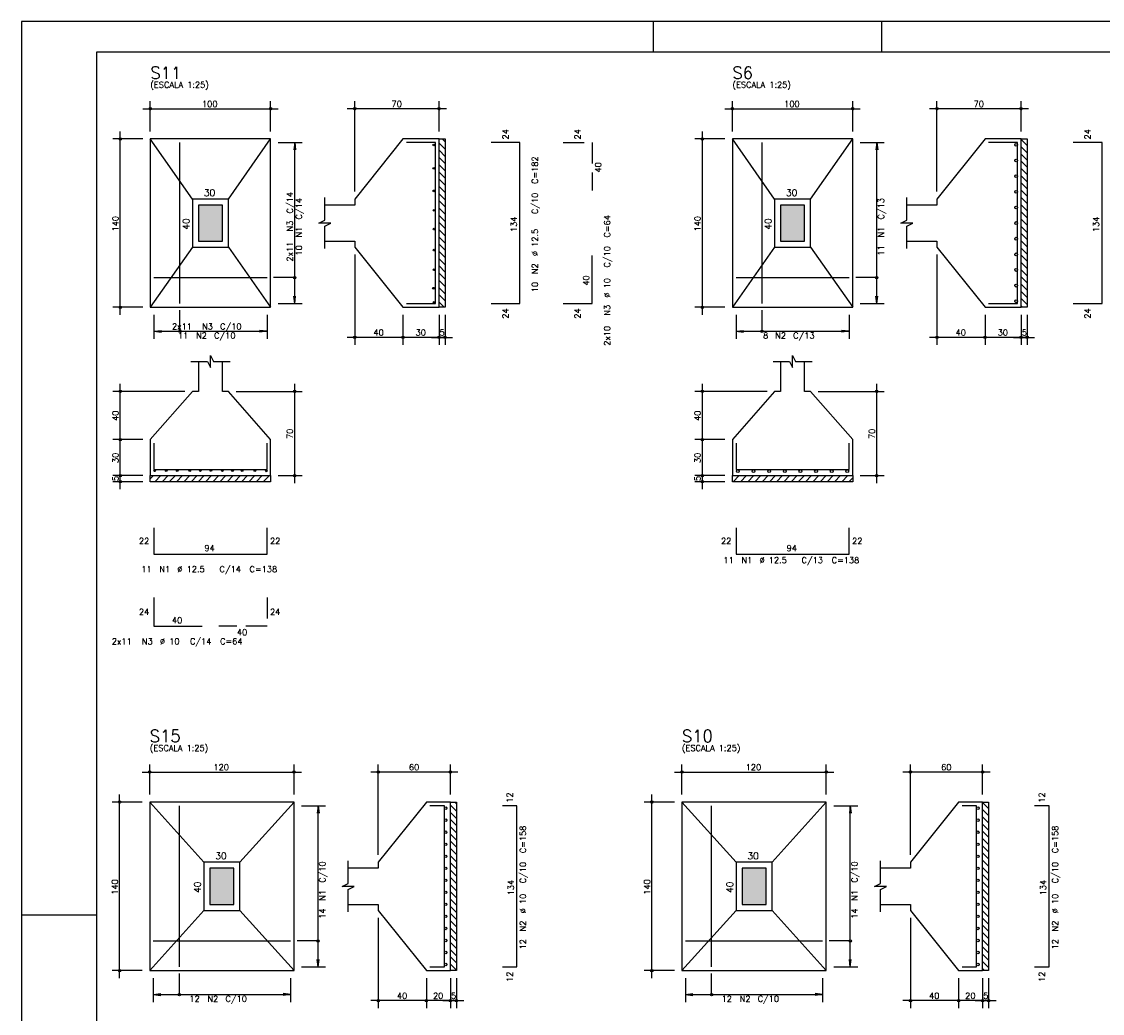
# Model space of a CAD drawing. Extents: x 0 to 84.1, y 0 to 59.4.
# Tile 2 of 6: x 0 to 35.9, y 26.4 to 59.4. Entities that reach past the tile are written whole.
import ezdxf

# ---------------------------------------------------------------- set-up
doc = ezdxf.new("R2010")
doc.units = 0
doc.linetypes.add('ESTILO_TQS_0001', pattern=[1, 0.7, -0.3])
for name, color, linetype in [('1', 1, 'CONTINUOUS'), ('2', 2, 'CONTINUOUS'), ('3', 3, 'CONTINUOUS'), ('6', 6, 'CONTINUOUS'), ('7', 7, 'CONTINUOUS')]:
    doc.layers.add(name, color=color, linetype=linetype)
doc.styles.get("Standard").update_dxf_attribs({"font": 'ROMANS.SHX'})

msp = doc.modelspace()

# ---------------------------------------------------------------- linework, layer by layer
at = {"layer": '1', "linetype": 'CONTINUOUS'}
for p, q in [((13.88, 55.359896), (14.08, 55.159896)), ((13.980312, 55.5), (14.08, 55.400312)), ((33.2376, 55.476017), (33.4376, 55.276017)), ((13.88, 55.11948), (14.08, 54.91948)), ((33.2376, 55.2356), (33.4376, 55.0356)), ((33.2376, 54.995184), (33.4376, 54.795184)), ((13.88, 54.879063), (14.08, 54.679063)), ((13.88, 54.638647), (14.08, 54.438647)), ((33.2376, 54.754768), (33.4376, 54.554768)), ((13.88, 54.398231), (14.08, 54.198231)), ((33.2376, 54.514352), (33.4376, 54.314352)), ((33.2376, 54.273935), (33.4376, 54.073935)), ((13.88, 54.157814), (14.08, 53.957814)), ((13.88, 53.917398), (14.08, 53.717398)), ((33.2376, 54.033519), (33.4376, 53.833519)), ((13.88, 53.676982), (14.08, 53.476982)), ((33.2376, 53.793103), (33.4376, 53.593103)), ((33.2376, 53.552686), (33.4376, 53.352686)), ((13.88, 53.436566), (14.08, 53.236566)), ((13.88, 53.196149), (14.08, 52.996149)), ((33.2376, 53.31227), (33.4376, 53.11227)), ((13.88, 52.955733), (14.08, 52.755733)), ((33.2376, 53.071854), (33.4376, 52.871854)), ((33.2376, 52.831437), (33.4376, 52.631437)), ((13.88, 52.715317), (14.08, 52.515317)), ((13.88, 52.4749), (14.08, 52.2749)), ((33.2376, 52.591021), (33.4376, 52.391021)), ((13.88, 52.234484), (14.08, 52.034484)), ((33.2376, 52.350605), (33.4376, 52.150605)), ((13.88, 51.994068), (14.08, 51.794068)), ((13.88, 51.753651), (14.08, 51.553651)), ((33.2376, 52.110188), (33.4376, 51.910188)), ((33.2376, 51.869772), (33.4376, 51.669772)), ((13.88, 51.513235), (14.08, 51.313235)), ((33.2376, 51.629356), (33.4376, 51.429356)), ((13.88, 51.272819), (14.08, 51.072819)), ((33.2376, 51.38894), (33.4376, 51.18894)), ((33.2376, 51.148523), (33.4376, 50.948523)), ((13.88, 51.032403), (14.08, 50.832403)), ((13.88, 50.791986), (14.08, 50.591986)), ((33.2376, 50.908107), (33.4376, 50.708107)), ((13.88, 50.55157), (14.08, 50.35157)), ((33.2376, 50.667691), (33.4376, 50.467691)), ((33.2376, 50.427274), (33.4376, 50.227274)), ((13.88, 50.311154), (14.08, 50.111154)), ((13.88, 50.070737), (14.050737, 49.9)), ((33.2376, 50.186858), (33.4376, 49.986858)), ((33.2376, 49.946442), (33.284042, 49.9)), ((4.28, 44.189107), (4.390893, 44.3)), ((4.43131, 44.1), (4.63131, 44.3)), ((4.671726, 44.1), (4.871726, 44.3)), ((4.912142, 44.1), (5.112142, 44.3)), ((5.152558, 44.1), (5.352558, 44.3)), ((5.392975, 44.1), (5.592975, 44.3)), ((5.633391, 44.1), (5.833391, 44.3)), ((5.873807, 44.1), (6.073807, 44.3)), ((6.114224, 44.1), (6.314224, 44.3)), ((6.35464, 44.1), (6.55464, 44.3)), ((6.595056, 44.1), (6.795056, 44.3)), ((6.835473, 44.1), (7.035473, 44.3)), ((7.075889, 44.1), (7.275889, 44.3)), ((7.316305, 44.1), (7.516305, 44.3)), ((7.556722, 44.1), (7.756722, 44.3)), ((7.797138, 44.1), (7.997138, 44.3)), ((8.037554, 44.1), (8.237554, 44.3)), ((23.664614, 44.1), (23.864614, 44.3)), ((23.90503, 44.1), (24.10503, 44.3)), ((24.145447, 44.1), (24.345447, 44.3)), ((24.385863, 44.1), (24.585863, 44.3)), ((24.626279, 44.1), (24.826279, 44.3)), ((24.866696, 44.1), (25.066696, 44.3)), ((25.107112, 44.1), (25.307112, 44.3)), ((25.347528, 44.1), (25.547528, 44.3)), ((25.587944, 44.1), (25.787944, 44.3)), ((25.828361, 44.1), (26.028361, 44.3)), ((26.068777, 44.1), (26.268777, 44.3)), ((26.309193, 44.1), (26.509193, 44.3)), ((26.54961, 44.1), (26.74961, 44.3)), ((26.790026, 44.1), (26.990026, 44.3)), ((27.030442, 44.1), (27.230442, 44.3)), ((27.270859, 44.1), (27.470859, 44.3)), ((27.511275, 44.1), (27.6376, 44.226325)), ((8.27797, 44.1), (8.28, 44.10203)), ((14.400645, 33.4422), (14.46, 33.382845)), ((31.9576, 33.435635), (32.1576, 33.235635)), ((14.26, 33.342429), (14.46, 33.142429)), ((14.26, 33.102012), (14.46, 32.902012)), ((31.9576, 33.195219), (32.1576, 32.995219)), ((14.26, 32.861596), (14.46, 32.661596)), ((31.9576, 32.954803), (32.1576, 32.754803)), ((31.9576, 32.714386), (32.1576, 32.514386)), ((14.26, 32.62118), (14.46, 32.42118)), ((14.26, 32.380763), (14.46, 32.180763)), ((31.9576, 32.47397), (32.1576, 32.27397)), ((14.26, 32.140347), (14.46, 31.940347)), ((31.9576, 32.233554), (32.1576, 32.033554)), ((31.9576, 31.993137), (32.1576, 31.793137)), ((14.26, 31.899931), (14.46, 31.699931)), ((14.26, 31.659514), (14.46, 31.459514)), ((31.9576, 31.752721), (32.1576, 31.552721)), ((14.26, 31.419098), (14.46, 31.219098)), ((31.9576, 31.512305), (32.1576, 31.312305)), ((31.9576, 31.271888), (32.1576, 31.071888)), ((14.26, 31.178682), (14.46, 30.978682)), ((14.26, 30.938265), (14.46, 30.738265)), ((31.9576, 31.031472), (32.1576, 30.831472)), ((14.26, 30.697849), (14.46, 30.497849)), ((31.9576, 30.791056), (32.1576, 30.591056)), ((31.9576, 30.550639), (32.1576, 30.350639)), ((14.26, 30.457433), (14.46, 30.257433)), ((14.26, 30.217017), (14.46, 30.017017)), ((31.9576, 30.310223), (32.1576, 30.110223)), ((14.26, 29.9766), (14.46, 29.7766)), ((31.9576, 30.069807), (32.1576, 29.869807)), ((14.26, 29.736184), (14.46, 29.536184)), ((14.26, 29.495768), (14.46, 29.295768)), ((31.9576, 29.829391), (32.1576, 29.629391)), ((31.9576, 29.588974), (32.1576, 29.388974)), ((14.26, 29.255351), (14.46, 29.055351)), ((31.9576, 29.348558), (32.1576, 29.148558)), ((14.26, 29.014935), (14.46, 28.814935)), ((14.26, 28.774519), (14.46, 28.574519)), ((31.9576, 29.108142), (32.1576, 28.908142)), ((31.9576, 28.867725), (32.1576, 28.667725)), ((14.26, 28.534102), (14.46, 28.334102)), ((31.9576, 28.627309), (32.1576, 28.427309)), ((14.26, 28.293686), (14.46, 28.093686)), ((14.26, 28.05327), (14.46, 27.85327)), ((31.9576, 28.386893), (32.1576, 28.186893)), ((31.9576, 28.146476), (32.1576, 27.946476)), ((31.9576, 27.90606), (32.02146, 27.8422))]:
    msp.add_line(p, q, dxfattribs=at)
for points in [[(13.88, 49.9), (13.88, 55.5), (14.08, 55.5), (14.08, 49.9), (13.88, 49.9)], [(33.2376, 49.9), (33.2376, 55.5), (33.4376, 55.5), (33.4376, 49.9), (33.2376, 49.9)], [(4.28, 44.3), (8.28, 44.3), (8.28, 44.1), (4.28, 44.1), (4.28, 44.3)], [(23.6376, 44.3), (27.6376, 44.3), (27.6376, 44.1), (23.6376, 44.1), (23.6376, 44.3)], [(14.26, 27.8422), (14.26, 33.4422), (14.46, 33.4422), (14.46, 27.8422), (14.26, 27.8422)], [(31.9576, 27.8422), (31.9576, 33.4422), (32.1576, 33.4422), (32.1576, 27.8422), (31.9576, 27.8422)]]:
    msp.add_lwpolyline(points, dxfattribs=at)
at = {"layer": '2', "linetype": 'CONTINUOUS'}
for p, q in [((84.100006, 59.400002), (0, 59.400002)), ((0, 59.400002), (0, 0)), ((21, 59.400002), (21, 58.400002)), ((28.600006, 58.400002), (28.600006, 59.400002)), ((4.03, 56.5), (8.53, 56.5)), ((4.28, 55.75), (4.28, 56.75)), ((8.28, 55.75), (8.28, 56.75)), ((14.13, 56.5), (10.83, 56.5)), ((11.08, 53.75), (11.08, 56.75)), ((13.88, 55.75), (13.88, 56.75)), ((23.3876, 56.5), (27.8876, 56.5)), ((23.6376, 55.75), (23.6376, 56.75)), ((27.6376, 55.75), (27.6376, 56.75)), ((33.4876, 56.5), (30.1876, 56.5)), ((30.4376, 53.75), (30.4376, 56.75)), ((33.2376, 55.75), (33.2376, 56.75)), ((3.28, 49.65), (3.28, 55.75)), ((22.6376, 49.65), (22.6376, 55.75)), ((4.03, 55.5), (3.03, 55.5)), ((4.28, 55.5), (4.28, 55.5)), ((4.28, 55.5), (4.28, 55.5)), ((8.28, 55.5), (8.28, 55.5)), ((8.28, 55.38), (8.28, 55.38)), ((8.28, 55.38), (8.28, 55.38)), ((8.53, 55.38), (9.33, 55.38)), ((8.53, 55.38), (9.33, 55.38)), ((9.08, 55.38), (9.047368, 55.132139)), ((9.08, 55.38), (9.047368, 55.132139)), ((9.08, 50.02), (9.08, 55.38)), ((9.08, 55.38), (9.112632, 55.132139)), ((9.08, 50.02), (9.08, 55.38)), ((9.08, 55.38), (9.112632, 55.132139)), ((13.88, 55.5), (13.88, 55.5)), ((23.3876, 55.5), (22.3876, 55.5)), ((23.6376, 55.5), (23.6376, 55.5)), ((23.6376, 55.5), (23.6376, 55.5)), ((27.6376, 55.5), (27.6376, 55.5)), ((27.6376, 55.38), (27.6376, 55.38)), ((27.8876, 55.38), (28.6876, 55.38)), ((28.4376, 55.38), (28.404968, 55.132139)), ((28.4376, 50.02), (28.4376, 55.38)), ((28.4376, 55.38), (28.470232, 55.132139)), ((33.2376, 55.5), (33.2376, 55.5)), ((11.08, 53.5), (11.08, 53.5)), ((30.4376, 53.5), (30.4376, 53.5)), ((11.08, 51.9), (11.08, 51.9)), ((30.4376, 51.9), (30.4376, 51.9)), ((11.08, 51.65), (11.08, 48.65)), ((30.4376, 51.65), (30.4376, 48.65)), ((8.28, 50.02), (8.28, 50.02)), ((8.28, 50.02), (8.28, 50.02)), ((8.53, 50.02), (9.33, 50.02)), ((8.53, 50.02), (9.33, 50.02)), ((9.08, 50.02), (9.047368, 50.267861)), ((9.08, 50.02), (9.047368, 50.267861)), ((9.08, 50.02), (9.112632, 50.267861)), ((9.08, 50.02), (9.112632, 50.267861)), ((27.6376, 50.02), (27.6376, 50.02)), ((27.8876, 50.02), (28.6876, 50.02)), ((28.4376, 50.02), (28.404968, 50.267861)), ((28.4376, 50.02), (28.470232, 50.267861)), ((4.03, 49.9), (3.03, 49.9)), ((4.28, 49.9), (4.28, 49.9)), ((4.4, 49.9), (4.4, 49.9)), ((4.4, 49.9), (4.4, 49.9)), ((4.4, 49.65), (4.4, 48.85)), ((4.4, 49.65), (4.4, 48.85)), ((8.16, 49.9), (8.16, 49.9)), ((8.16, 49.9), (8.16, 49.9)), ((8.16, 49.65), (8.16, 48.85)), ((8.16, 49.65), (8.16, 48.85)), ((12.68, 49.9), (12.68, 49.9)), ((12.68, 49.9), (12.68, 49.9)), ((12.68, 49.65), (12.68, 48.65)), ((12.68, 49.65), (12.68, 48.65)), ((13.88, 49.9), (13.88, 49.9)), ((13.88, 49.9), (13.88, 49.9)), ((13.88, 49.65), (13.88, 48.65)), ((13.88, 49.65), (13.88, 48.65)), ((14.08, 49.9), (14.08, 49.9)), ((14.08, 49.65), (14.08, 48.65)), ((23.3876, 49.9), (22.3876, 49.9)), ((23.6376, 49.9), (23.6376, 49.9)), ((23.7576, 49.9), (23.7576, 49.9)), ((23.7576, 49.65), (23.7576, 48.85)), ((27.5176, 49.9), (27.5176, 49.9)), ((27.5176, 49.65), (27.5176, 48.85)), ((32.0376, 49.9), (32.0376, 49.9)), ((32.0376, 49.9), (32.0376, 49.9)), ((32.0376, 49.65), (32.0376, 48.65)), ((32.0376, 49.65), (32.0376, 48.65)), ((33.2376, 49.9), (33.2376, 49.9)), ((33.2376, 49.9), (33.2376, 49.9)), ((33.2376, 49.65), (33.2376, 48.65)), ((33.2376, 49.65), (33.2376, 48.65)), ((33.4376, 49.9), (33.4376, 49.9)), ((33.4376, 49.65), (33.4376, 48.65)), ((4.4, 49.1), (4.647861, 49.132632)), ((4.4, 49.1), (4.647861, 49.132632)), ((4.4, 49.1), (8.16, 49.1)), ((4.4, 49.1), (4.647861, 49.067368)), ((4.4, 49.1), (8.16, 49.1)), ((4.4, 49.1), (4.647861, 49.067368)), ((8.16, 49.1), (7.912139, 49.132632)), ((8.16, 49.1), (7.912139, 49.132632)), ((8.16, 49.1), (7.912139, 49.067368)), ((8.16, 49.1), (7.912139, 49.067368)), ((12.93, 48.9), (10.83, 48.9)), ((14.13, 48.9), (12.43, 48.9)), ((13.63, 48.9), (14.33, 48.9)), ((23.7576, 49.1), (24.005461, 49.132632)), ((23.7576, 49.1), (27.5176, 49.1)), ((23.7576, 49.1), (24.005461, 49.067368)), ((27.5176, 49.1), (27.269739, 49.132632)), ((27.5176, 49.1), (27.269739, 49.067368)), ((32.2876, 48.9), (30.1876, 48.9)), ((33.4876, 48.9), (31.7876, 48.9)), ((32.9876, 48.9), (33.6876, 48.9)), ((5.43, 47.1), (3.03, 47.1)), ((3.28, 45.25), (3.28, 47.35)), ((5.68, 47.1), (5.68, 47.1)), ((6.88, 47.1), (6.88, 47.1)), ((7.13, 47.1), (9.33, 47.1)), ((9.08, 44.05), (9.08, 47.35)), ((24.7876, 47.1), (22.3876, 47.1)), ((22.6376, 45.25), (22.6376, 47.35)), ((25.0376, 47.1), (25.0376, 47.1)), ((26.2376, 47.1), (26.2376, 47.1)), ((26.4876, 47.1), (28.6876, 47.1)), ((28.4376, 44.05), (28.4376, 47.35)), ((3.28, 44.05), (3.28, 45.75)), ((22.6376, 44.05), (22.6376, 45.75)), ((4.03, 45.5), (3.03, 45.5)), ((4.03, 45.5), (3.03, 45.5)), ((4.28, 45.5), (4.28, 45.5)), ((4.28, 45.5), (4.28, 45.5)), ((23.3876, 45.5), (22.3876, 45.5)), ((23.3876, 45.5), (22.3876, 45.5)), ((23.6376, 45.5), (23.6376, 45.5)), ((23.6376, 45.5), (23.6376, 45.5)), ((4.03, 44.3), (3.03, 44.3)), ((4.03, 44.3), (3.03, 44.3)), ((3.28, 43.85), (3.28, 44.55)), ((4.28, 44.3), (4.28, 44.3)), ((4.28, 44.3), (4.28, 44.3)), ((8.28, 44.3), (8.28, 44.3)), ((8.53, 44.3), (9.33, 44.3)), ((23.3876, 44.3), (22.3876, 44.3)), ((23.3876, 44.3), (22.3876, 44.3)), ((22.6376, 43.85), (22.6376, 44.55)), ((23.6376, 44.3), (23.6376, 44.3)), ((23.6376, 44.3), (23.6376, 44.3)), ((27.6376, 44.3), (27.6376, 44.3)), ((27.8876, 44.3), (28.6876, 44.3)), ((4.03, 44.1), (3.03, 44.1)), ((4.28, 44.1), (4.28, 44.1)), ((23.3876, 44.1), (22.3876, 44.1)), ((23.6376, 44.1), (23.6376, 44.1)), ((4.26, 33.6922), (4.26, 34.6922)), ((9.06, 33.6922), (9.06, 34.6922)), ((11.86, 31.6922), (11.86, 34.6922)), ((14.26, 33.6922), (14.26, 34.6922)), ((21.9576, 33.6922), (21.9576, 34.6922)), ((26.7576, 33.6922), (26.7576, 34.6922)), ((29.5576, 31.6922), (29.5576, 34.6922)), ((31.9576, 33.6922), (31.9576, 34.6922)), ((4.01, 34.4422), (9.31, 34.4422)), ((14.51, 34.4422), (11.61, 34.4422)), ((21.7076, 34.4422), (27.0076, 34.4422)), ((32.2076, 34.4422), (29.3076, 34.4422)), ((4.01, 33.4422), (3.01, 33.4422)), ((3.26, 27.5922), (3.26, 33.6922)), ((4.26, 33.4422), (4.26, 33.4422)), ((4.26, 33.4422), (4.26, 33.4422)), ((9.06, 33.4422), (9.06, 33.4422)), ((14.26, 33.4422), (14.26, 33.4422)), ((21.7076, 33.4422), (20.7076, 33.4422)), ((20.9576, 27.5922), (20.9576, 33.6922)), ((21.9576, 33.4422), (21.9576, 33.4422)), ((21.9576, 33.4422), (21.9576, 33.4422)), ((26.7576, 33.4422), (26.7576, 33.4422)), ((31.9576, 33.4422), (31.9576, 33.4422)), ((9.06, 33.3222), (9.06, 33.3222)), ((9.31, 33.3222), (10.11, 33.3222)), ((9.86, 33.3222), (9.827368, 33.074339)), ((9.86, 27.9622), (9.86, 33.3222)), ((9.86, 33.3222), (9.892632, 33.074339)), ((26.7576, 33.3222), (26.7576, 33.3222)), ((27.0076, 33.3222), (27.8076, 33.3222)), ((27.5576, 33.3222), (27.524968, 33.074339)), ((27.5576, 27.9622), (27.5576, 33.3222)), ((27.5576, 33.3222), (27.590232, 33.074339)), ((11.86, 31.4422), (11.86, 31.4422)), ((29.5576, 31.4422), (29.5576, 31.4422)), ((11.86, 29.8422), (11.86, 29.8422)), ((29.5576, 29.8422), (29.5576, 29.8422)), ((0, 29.700001), (0.5, 29.700001)), ((0.5, 29.700001), (1.5, 29.700001)), ((1.5, 29.700001), (2.5, 29.700001)), ((11.86, 29.5922), (11.86, 26.5922)), ((29.5576, 29.5922), (29.5576, 26.5922)), ((9.86, 27.9622), (9.827368, 28.210061)), ((9.86, 27.9622), (9.892632, 28.210061)), ((27.5576, 27.9622), (27.524968, 28.210061)), ((27.5576, 27.9622), (27.590232, 28.210061)), ((4.01, 27.8422), (3.01, 27.8422)), ((4.26, 27.8422), (4.26, 27.8422)), ((4.38, 27.8422), (4.38, 27.8422)), ((8.94, 27.8422), (8.94, 27.8422)), ((9.06, 27.9622), (9.06, 27.9622)), ((9.31, 27.9622), (10.11, 27.9622)), ((13.46, 27.8422), (13.46, 27.8422)), ((13.46, 27.8422), (13.46, 27.8422)), ((14.26, 27.8422), (14.26, 27.8422)), ((14.26, 27.8422), (14.26, 27.8422)), ((14.46, 27.8422), (14.46, 27.8422)), ((21.7076, 27.8422), (20.7076, 27.8422)), ((21.9576, 27.8422), (21.9576, 27.8422)), ((22.0776, 27.8422), (22.0776, 27.8422)), ((26.6376, 27.8422), (26.6376, 27.8422)), ((26.7576, 27.9622), (26.7576, 27.9622)), ((27.0076, 27.9622), (27.8076, 27.9622)), ((31.1576, 27.8422), (31.1576, 27.8422)), ((31.1576, 27.8422), (31.1576, 27.8422)), ((31.9576, 27.8422), (31.9576, 27.8422)), ((31.9576, 27.8422), (31.9576, 27.8422)), ((32.1576, 27.8422), (32.1576, 27.8422)), ((4.38, 27.5922), (4.38, 26.7922)), ((8.94, 27.5922), (8.94, 26.7922)), ((13.46, 27.5922), (13.46, 26.5922)), ((13.46, 27.5922), (13.46, 26.5922)), ((14.26, 27.5922), (14.26, 26.5922)), ((14.26, 27.5922), (14.26, 26.5922)), ((14.46, 27.5922), (14.46, 26.5922)), ((22.0776, 27.5922), (22.0776, 26.7922)), ((26.6376, 27.5922), (26.6376, 26.7922)), ((31.1576, 27.5922), (31.1576, 26.5922)), ((31.1576, 27.5922), (31.1576, 26.5922)), ((31.9576, 27.5922), (31.9576, 26.5922)), ((31.9576, 27.5922), (31.9576, 26.5922)), ((32.1576, 27.5922), (32.1576, 26.5922)), ((4.38, 27.0422), (4.627861, 27.074832)), ((4.38, 27.0422), (8.94, 27.0422)), ((4.38, 27.0422), (4.627861, 27.009568)), ((8.94, 27.0422), (8.692139, 27.074832)), ((8.94, 27.0422), (8.692139, 27.009568)), ((22.0776, 27.0422), (22.325461, 27.074832)), ((22.0776, 27.0422), (26.6376, 27.0422)), ((22.0776, 27.0422), (22.325461, 27.009568)), ((26.6376, 27.0422), (26.389739, 27.074832)), ((26.6376, 27.0422), (26.389739, 27.009568)), ((13.71, 26.8422), (11.61, 26.8422)), ((14.51, 26.8422), (13.21, 26.8422)), ((14.01, 26.8422), (14.71, 26.8422)), ((31.4076, 26.8422), (29.3076, 26.8422)), ((32.2076, 26.8422), (30.9076, 26.8422)), ((31.7076, 26.8422), (32.4076, 26.8422))]:
    msp.add_line(p, q, dxfattribs=at)
for points in [[(83.100006, 1), (2.5, 1), (2.5, 58.400002), (83.100006, 58.400002), (83.100006, 1)], [(4.28, 49.9), (8.28, 49.9), (8.28, 55.5), (4.28, 55.5), (4.28, 49.9)], [(5.68, 53.5), (4.28, 55.5)], [(6.88, 53.5), (8.28, 55.5)], [(10.08, 52.1), (11.08, 52.1), (11.08, 51.9), (12.68, 49.9), (13.88, 49.9), (13.88, 55.5), (12.68, 55.5), (11.08, 53.5), (11.08, 53.3), (10.08, 53.3)], [(23.6376, 49.9), (27.6376, 49.9), (27.6376, 55.5), (23.6376, 55.5), (23.6376, 49.9)], [(25.0376, 53.5), (23.6376, 55.5)], [(26.2376, 53.5), (27.6376, 55.5)], [(29.4376, 52.1), (30.4376, 52.1), (30.4376, 51.9), (32.0376, 49.9), (33.2376, 49.9), (33.2376, 55.5), (32.0376, 55.5), (30.4376, 53.5), (30.4376, 53.3), (29.4376, 53.3)], [(5.68, 51.9), (6.88, 51.9), (6.88, 53.5), (5.68, 53.5), (5.68, 51.9)], [(5.88, 52.1), (6.68, 52.1), (6.68, 53.3), (5.88, 53.3), (5.88, 52.1)], [(10.08, 51.85), (10.08, 52.6), (10.28, 52.7), (9.88, 52.7), (10.08, 52.8), (10.08, 53.55)], [(25.0376, 51.9), (26.2376, 51.9), (26.2376, 53.5), (25.0376, 53.5), (25.0376, 51.9)], [(25.2376, 52.1), (26.0376, 52.1), (26.0376, 53.3), (25.2376, 53.3), (25.2376, 52.1)], [(29.4376, 51.85), (29.4376, 52.6), (29.6376, 52.7), (29.2376, 52.7), (29.4376, 52.8), (29.4376, 53.55)], [(5.68, 51.9), (4.28, 49.9)], [(6.88, 51.9), (8.28, 49.9)], [(25.0376, 51.9), (23.6376, 49.9)], [(26.2376, 51.9), (27.6376, 49.9)], [(9.08, 50.885), (8.38, 50.885)], [(28.4376, 50.885), (27.7376, 50.885)], [(5.265, 49.1), (5.265, 49.8)], [(24.6226, 49.1), (24.6226, 49.8)], [(5.63, 48.1), (6.18, 48.1), (6.28, 47.9), (6.28, 48.3), (6.38, 48.1), (6.93, 48.1)], [(24.9876, 48.1), (25.5376, 48.1), (25.6376, 47.9), (25.6376, 48.3), (25.7376, 48.1), (26.2876, 48.1)], [(5.88, 48.1), (5.88, 47.1), (5.68, 47.1), (4.28, 45.5), (4.28, 44.3), (8.28, 44.3), (8.28, 45.5), (6.88, 47.1), (6.68, 47.1), (6.68, 48.1)], [(25.2376, 48.1), (25.2376, 47.1), (25.0376, 47.1), (23.6376, 45.5), (23.6376, 44.3), (27.6376, 44.3), (27.6376, 45.5), (26.2376, 47.1), (26.0376, 47.1), (26.0376, 48.1)], [(4.26, 27.8422), (9.06, 27.8422), (9.06, 33.4422), (4.26, 33.4422), (4.26, 27.8422)], [(6.06, 31.4422), (4.26, 33.4422)], [(7.26, 31.4422), (9.06, 33.4422)], [(10.86, 30.0422), (11.86, 30.0422), (11.86, 29.8422), (13.46, 27.8422), (14.26, 27.8422), (14.26, 33.4422), (13.46, 33.4422), (11.86, 31.4422), (11.86, 31.2422), (10.86, 31.2422)], [(21.9576, 27.8422), (26.7576, 27.8422), (26.7576, 33.4422), (21.9576, 33.4422), (21.9576, 27.8422)], [(23.7576, 31.4422), (21.9576, 33.4422)], [(24.9576, 31.4422), (26.7576, 33.4422)], [(28.5576, 30.0422), (29.5576, 30.0422), (29.5576, 29.8422), (31.1576, 27.8422), (31.9576, 27.8422), (31.9576, 33.4422), (31.1576, 33.4422), (29.5576, 31.4422), (29.5576, 31.2422), (28.5576, 31.2422)], [(6.06, 29.8422), (7.26, 29.8422), (7.26, 31.4422), (6.06, 31.4422), (6.06, 29.8422)], [(10.86, 29.7922), (10.86, 30.5422), (11.06, 30.6422), (10.66, 30.6422), (10.86, 30.7422), (10.86, 31.4922)], [(23.7576, 29.8422), (24.9576, 29.8422), (24.9576, 31.4422), (23.7576, 31.4422), (23.7576, 29.8422)], [(28.5576, 29.7922), (28.5576, 30.5422), (28.7576, 30.6422), (28.3576, 30.6422), (28.5576, 30.7422), (28.5576, 31.4922)], [(6.26, 30.0422), (7.06, 30.0422), (7.06, 31.2422), (6.26, 31.2422), (6.26, 30.0422)], [(23.9576, 30.0422), (24.7576, 30.0422), (24.7576, 31.2422), (23.9576, 31.2422), (23.9576, 30.0422)], [(6.06, 29.8422), (4.26, 27.8422)], [(7.26, 29.8422), (9.06, 27.8422)], [(23.7576, 29.8422), (21.9576, 27.8422)], [(24.9576, 29.8422), (26.7576, 27.8422)], [(9.86, 28.8272), (9.16, 28.8272)], [(27.5576, 28.8272), (26.8576, 28.8272)], [(5.245, 27.0422), (5.245, 27.7422)], [(22.9426, 27.0422), (22.9426, 27.7422)]]:
    msp.add_lwpolyline(points, dxfattribs=at)
for centre, radius in [((4.28, 56.5), 0.04), ((4.28, 56.5), 0.02), ((8.28, 56.5), 0.04), ((8.28, 56.5), 0.02), ((11.08, 56.5), 0.04), ((11.08, 56.5), 0.02), ((13.88, 56.5), 0.04), ((13.88, 56.5), 0.02), ((23.6376, 56.5), 0.04), ((23.6376, 56.5), 0.02), ((27.6376, 56.5), 0.04), ((27.6376, 56.5), 0.02), ((30.4376, 56.5), 0.04), ((30.4376, 56.5), 0.02), ((33.2376, 56.5), 0.04), ((33.2376, 56.5), 0.02), ((3.28, 55.5), 0.04), ((3.28, 55.5), 0.02), ((22.6376, 55.5), 0.04), ((22.6376, 55.5), 0.02), ((9.08, 50.885), 0.04), ((28.4376, 50.885), 0.04), ((3.28, 49.9), 0.04), ((3.28, 49.9), 0.02), ((22.6376, 49.9), 0.04), ((22.6376, 49.9), 0.02), ((5.265, 49.1), 0.04), ((11.08, 48.9), 0.04), ((11.08, 48.9), 0.02), ((12.68, 48.9), 0.04), ((12.68, 48.9), 0.04), ((12.68, 48.9), 0.02), ((12.68, 48.9), 0.02), ((13.88, 48.9), 0.04), ((13.88, 48.9), 0.04), ((13.88, 48.9), 0.02), ((13.88, 48.9), 0.02), ((14.08, 48.9), 0.04), ((14.08, 48.9), 0.02), ((24.6226, 49.1), 0.04), ((30.4376, 48.9), 0.04), ((30.4376, 48.9), 0.02), ((32.0376, 48.9), 0.04), ((32.0376, 48.9), 0.04), ((32.0376, 48.9), 0.02), ((32.0376, 48.9), 0.02), ((33.2376, 48.9), 0.04), ((33.2376, 48.9), 0.04), ((33.2376, 48.9), 0.02), ((33.2376, 48.9), 0.02), ((33.4376, 48.9), 0.04), ((33.4376, 48.9), 0.02), ((3.28, 47.1), 0.04), ((3.28, 47.1), 0.02), ((9.08, 47.1), 0.04), ((9.08, 47.1), 0.02), ((22.6376, 47.1), 0.04), ((22.6376, 47.1), 0.02), ((28.4376, 47.1), 0.04), ((28.4376, 47.1), 0.02), ((3.28, 45.5), 0.04), ((3.28, 45.5), 0.04), ((3.28, 45.5), 0.02), ((3.28, 45.5), 0.02), ((22.6376, 45.5), 0.04), ((22.6376, 45.5), 0.04), ((22.6376, 45.5), 0.02), ((22.6376, 45.5), 0.02), ((3.28, 44.3), 0.04), ((3.28, 44.3), 0.04), ((3.28, 44.3), 0.02), ((3.28, 44.3), 0.02), ((9.08, 44.3), 0.04), ((9.08, 44.3), 0.02), ((22.6376, 44.3), 0.04), ((22.6376, 44.3), 0.04), ((22.6376, 44.3), 0.02), ((22.6376, 44.3), 0.02), ((28.4376, 44.3), 0.04), ((28.4376, 44.3), 0.02), ((3.28, 44.1), 0.04), ((3.28, 44.1), 0.02), ((22.6376, 44.1), 0.04), ((22.6376, 44.1), 0.02), ((4.26, 34.4422), 0.04), ((4.26, 34.4422), 0.02), ((9.06, 34.4422), 0.04), ((9.06, 34.4422), 0.02), ((11.86, 34.4422), 0.04), ((11.86, 34.4422), 0.02), ((14.26, 34.4422), 0.04), ((14.26, 34.4422), 0.02), ((21.9576, 34.4422), 0.04), ((21.9576, 34.4422), 0.02), ((26.7576, 34.4422), 0.04), ((26.7576, 34.4422), 0.02), ((29.5576, 34.4422), 0.04), ((29.5576, 34.4422), 0.02), ((31.9576, 34.4422), 0.04), ((31.9576, 34.4422), 0.02), ((3.26, 33.4422), 0.04), ((3.26, 33.4422), 0.02), ((20.9576, 33.4422), 0.04), ((20.9576, 33.4422), 0.02), ((9.86, 28.8272), 0.04), ((27.5576, 28.8272), 0.04), ((3.26, 27.8422), 0.04), ((3.26, 27.8422), 0.02), ((20.9576, 27.8422), 0.04), ((20.9576, 27.8422), 0.02), ((5.245, 27.0422), 0.04), ((22.9426, 27.0422), 0.04), ((11.86, 26.8422), 0.04), ((11.86, 26.8422), 0.02), ((13.46, 26.8422), 0.04), ((13.46, 26.8422), 0.04), ((13.46, 26.8422), 0.02), ((13.46, 26.8422), 0.02), ((14.26, 26.8422), 0.04), ((14.26, 26.8422), 0.04), ((14.26, 26.8422), 0.02), ((14.26, 26.8422), 0.02), ((14.46, 26.8422), 0.04), ((14.46, 26.8422), 0.02), ((29.5576, 26.8422), 0.04), ((29.5576, 26.8422), 0.02), ((31.1576, 26.8422), 0.04), ((31.1576, 26.8422), 0.04), ((31.1576, 26.8422), 0.02), ((31.1576, 26.8422), 0.02), ((31.9576, 26.8422), 0.04), ((31.9576, 26.8422), 0.04), ((31.9576, 26.8422), 0.02), ((31.9576, 26.8422), 0.02), ((32.1576, 26.8422), 0.04), ((32.1576, 26.8422), 0.02)]:
    msp.add_circle(centre, radius, dxfattribs=at)
for points in [[(5.88, 52.1), (6.68, 52.1), (6.68, 53.3)], [(5.88, 52.1), (6.68, 53.3), (5.88, 53.3)], [(5.88, 52.1), (5.88, 53.3), (5.88, 52.1)], [(25.2376, 52.1), (26.0376, 52.1), (26.0376, 53.3)], [(25.2376, 52.1), (26.0376, 53.3), (25.2376, 53.3)], [(25.2376, 52.1), (25.2376, 53.3), (25.2376, 52.1)], [(6.26, 30.0422), (7.06, 30.0422), (7.06, 31.2422)], [(6.26, 30.0422), (7.06, 31.2422), (6.26, 31.2422)], [(6.26, 30.0422), (6.26, 31.2422), (6.26, 30.0422)], [(23.9576, 30.0422), (24.7576, 30.0422), (24.7576, 31.2422)], [(23.9576, 30.0422), (24.7576, 31.2422), (23.9576, 31.2422)], [(23.9576, 30.0422), (23.9576, 31.2422), (23.9576, 30.0422)]]:
    msp.add_solid(points, dxfattribs=at)
at = {"layer": '3', "linetype": 'CONTINUOUS'}
for centre, radius in [((33.070215, 55.3), 0.047385), ((13.705199, 55.296617), 0.027929), ((33.070215, 54.78), 0.047385), ((13.705199, 54.522304), 0.027929), ((33.070215, 54.26), 0.047385), ((13.705199, 53.769498), 0.027929), ((33.070215, 53.74), 0.047385), ((33.070215, 53.22), 0.047385), ((13.715953, 53.124237), 0.027929), ((13.715953, 52.500484), 0.027929), ((33.070215, 52.7), 0.047385), ((33.070215, 52.18), 0.047385), ((13.715953, 51.801451), 0.027929), ((33.070215, 51.66), 0.047385), ((13.715953, 51.145435), 0.027929), ((33.070215, 51.14), 0.047385), ((13.694445, 50.532436), 0.027929), ((33.070215, 50.62), 0.047385), ((13.715953, 50.059245), 0.027929), ((33.070215, 50.1), 0.047385), ((4.426363, 44.461175), 0.027929), ((4.809527, 44.467405), 0.027929), ((5.17485, 44.46429), 0.027929), ((5.591714, 44.46429), 0.027929), ((5.943476, 44.467405), 0.027929), ((6.295173, 44.473069), 0.027929), ((6.675505, 44.46429), 0.027929), ((7.012824, 44.464007), 0.027929), ((7.333369, 44.466839), 0.027929), ((7.756464, 44.466839), 0.027929), ((8.136513, 44.45806), 0.027929), ((23.8176, 44.452615), 0.047385), ((24.3376, 44.452615), 0.047385), ((24.8576, 44.452615), 0.047385), ((25.3776, 44.452615), 0.047385), ((25.8976, 44.452615), 0.047385), ((26.4176, 44.452615), 0.047385), ((26.9376, 44.452615), 0.047385), ((27.4576, 44.452615), 0.047385), ((14.10131, 33.2422), 0.04131), ((31.79891, 33.2422), 0.04131), ((14.10131, 32.8422), 0.04131), ((31.79891, 32.8422), 0.04131), ((14.10131, 32.4422), 0.04131), ((31.79891, 32.4422), 0.04131), ((14.10131, 32.0422), 0.04131), ((31.79891, 32.0422), 0.04131), ((14.10131, 31.6422), 0.04131), ((31.79891, 31.6422), 0.04131), ((14.10131, 31.2422), 0.04131), ((31.79891, 31.2422), 0.04131), ((14.10131, 30.8422), 0.04131), ((31.79891, 30.8422), 0.04131), ((14.10131, 30.4422), 0.04131), ((31.79891, 30.4422), 0.04131), ((14.10131, 30.0422), 0.04131), ((31.79891, 30.0422), 0.04131), ((14.10131, 29.6422), 0.04131), ((31.79891, 29.6422), 0.04131), ((14.10131, 29.2422), 0.04131), ((31.79891, 29.2422), 0.04131), ((14.10131, 28.8422), 0.04131), ((31.79891, 28.8422), 0.04131), ((14.10131, 28.4422), 0.04131), ((31.79891, 28.4422), 0.04131), ((14.10131, 28.0422), 0.04131), ((31.79891, 28.0422), 0.04131)]:
    msp.add_circle(centre, radius, dxfattribs=at)
at = {"layer": '6', "linetype": 'CONTINUOUS'}
for p, q in [((5.265, 50.02), (5.265, 55.38)), ((13.76, 55.38), (12.8, 55.38)), ((13.76, 50.02), (13.76, 55.38)), ((16.57, 55.38), (15.61, 55.38)), ((16.57, 50.02), (16.57, 55.38)), ((24.6226, 50.02), (24.6226, 55.38)), ((33.1176, 55.38), (32.1576, 55.38)), ((33.1176, 50.02), (33.1176, 55.38)), ((35.9276, 55.38), (34.9676, 55.38)), ((35.9276, 50.02), (35.9276, 55.38)), ((18.97, 50.02), (18.97, 51.62)), ((4.4, 50.885), (8.16, 50.885)), ((23.7576, 50.885), (27.5176, 50.885)), ((12.8, 50.02), (13.76, 50.02)), ((15.61, 50.02), (16.57, 50.02)), ((18.01, 50.02), (18.97, 50.02)), ((32.1576, 50.02), (33.1176, 50.02)), ((34.9676, 50.02), (35.9276, 50.02)), ((4.4, 45.38), (4.4, 44.5)), ((8.16, 44.5), (8.16, 45.38)), ((23.7576, 45.38), (23.7576, 44.5)), ((27.5176, 44.5), (27.5176, 45.38)), ((4.4, 44.5), (8.16, 44.5)), ((23.7576, 44.5), (27.5176, 44.5)), ((4.4, 42.57), (4.4, 41.69)), ((8.16, 41.69), (8.16, 42.57)), ((23.7576, 42.57), (23.7576, 41.69)), ((27.5176, 41.69), (27.5176, 42.57)), ((4.4, 41.69), (8.16, 41.69)), ((23.7576, 41.69), (27.5176, 41.69)), ((4.4, 40.25), (4.4, 39.29)), ((4.4, 39.29), (6, 39.29)), ((5.245, 27.9622), (5.245, 33.3222)), ((14.06, 33.3222), (13.58, 33.3222)), ((14.06, 27.9622), (14.06, 33.3222)), ((16.47, 33.3222), (15.99, 33.3222)), ((16.47, 27.9622), (16.47, 33.3222)), ((22.9426, 27.9622), (22.9426, 33.3222)), ((31.7576, 33.3222), (31.2776, 33.3222)), ((31.7576, 27.9622), (31.7576, 33.3222)), ((34.1676, 33.3222), (33.6876, 33.3222)), ((34.1676, 27.9622), (34.1676, 33.3222)), ((4.38, 28.8272), (8.94, 28.8272)), ((22.0776, 28.8272), (26.6376, 28.8272)), ((13.58, 27.9622), (14.06, 27.9622)), ((15.99, 27.9622), (16.47, 27.9622)), ((31.2776, 27.9622), (31.7576, 27.9622)), ((33.6876, 27.9622), (34.1676, 27.9622))]:
    msp.add_line(p, q, dxfattribs=at)
at = {"layer": '6', "linetype": 'ESTILO_TQS_0001'}
for p, q in [((18.01, 55.38), (18.97, 55.38)), ((18.97, 55.38), (18.97, 53.78)), ((8.16, 40.25), (8.16, 39.29)), ((8.16, 39.29), (6.56, 39.29))]:
    msp.add_line(p, q, dxfattribs=at)

# ---------------------------------------------------------------- texts
at = {"layer": '2', "linetype": 'CONTINUOUS'}
for s, height, p in [('(ESCALA 1:25)', 0.2, (4.28, 57.2)), ('(ESCALA 1:25)', 0.2, (23.6376, 57.2)), ('100', 0.2, (6, 56.56)), ('70', 0.2, (12.3, 56.56)), ('100', 0.2, (25.3576, 56.56)), ('70', 0.2, (31.6576, 56.56)), ('30', 0.22, (6.06, 53.6)), ('30', 0.22, (25.4176, 53.6)), ('2x11', 0.2, (5, 49.16)), ('N3', 0.2, (6, 49.16)), ('C/10', 0.2, (6.6, 49.16)), ('11', 0.2, (5.2, 48.86)), ('N2', 0.2, (5.8, 48.86)), ('C/10', 0.2, (6.4, 48.86)), ('40', 0.2, (11.7, 48.96)), ('30', 0.2, (13.1, 48.96)), ('5', 0.2, (13.9, 48.96)), ('8', 0.2, (24.6576, 48.86)), ('N2', 0.2, (25.0576, 48.86)), ('C/13', 0.2, (25.6576, 48.86)), ('40', 0.2, (31.0576, 48.96)), ('30', 0.2, (32.4576, 48.96)), ('5', 0.2, (33.2576, 48.96)), ('22', 0.2, (3.9, 42.03)), ('22', 0.2, (8.26, 42.03)), ('22', 0.2, (23.2576, 42.03)), ('22', 0.2, (27.6176, 42.03)), ('94', 0.2, (6.08, 41.79)), ('94', 0.2, (25.4376, 41.79)), ('11', 0.2, (23.3376, 41.39)), ('N1', 0.2, (23.9376, 41.39)), ('%%c 12.5', 0.2, (24.5376, 41.39)), ('C/13', 0.2, (25.9376, 41.39)), ('C=138', 0.2, (26.9376, 41.39)), ('11', 0.2, (3.98, 41.09)), ('N1', 0.2, (4.58, 41.09)), ('%%c 12.5', 0.2, (5.18, 41.09)), ('C/14', 0.2, (6.58, 41.09)), ('C=138', 0.2, (7.58, 41.09)), ('24', 0.2, (3.9, 39.67)), ('40', 0.2, (5, 39.39)), ('24', 0.2, (8.26, 39.67)), ('40', 0.2, (7.16, 38.99)), ('2x11', 0.2, (3, 38.69)), ('N3', 0.2, (4, 38.69)), ('%%c 10', 0.2, (4.6, 38.69)), ('C/14', 0.2, (5.6, 38.69)), ('C=64', 0.2, (6.6, 38.69)), ('(ESCALA 1:25)', 0.2, (4.26, 35.1422)), ('(ESCALA 1:25)', 0.2, (21.9576, 35.1422)), ('120', 0.2, (6.38, 34.5022)), ('60', 0.2, (12.88, 34.5022)), ('120', 0.2, (24.0776, 34.5022)), ('60', 0.2, (30.5776, 34.5022)), ('30', 0.22, (6.44, 31.5422)), ('30', 0.22, (24.1376, 31.5422)), ('12', 0.2, (5.58, 26.8022)), ('N2', 0.2, (6.18, 26.8022)), ('C/10', 0.2, (6.78, 26.8022)), ('40', 0.2, (12.48, 26.9022)), ('20', 0.2, (13.68, 26.9022)), ('5', 0.2, (14.28, 26.9022)), ('12', 0.2, (23.2776, 26.8022)), ('N2', 0.2, (23.8776, 26.8022)), ('C/10', 0.2, (24.4776, 26.8022)), ('40', 0.2, (30.1776, 26.9022)), ('20', 0.2, (31.3776, 26.9022)), ('5', 0.2, (31.9776, 26.9022))]:
    msp.add_text(s, height=height, dxfattribs=at).set_placement(p)
for s, height, p in [('24', 0.2, (16.19, 55.48)), ('24', 0.2, (18.59, 55.48)), ('24', 0.2, (35.5476, 55.48)), ('C=182', 0.2, (17.17, 54)), ('40', 0.2, (19.27, 54.38)), ('C/14', 0.2, (9.02, 53.02)), ('C/10', 0.2, (17.17, 53)), ('C/14', 0.2, (9.32, 52.82)), ('C/13', 0.2, (28.6776, 52.82)), ('140', 0.2, (3.22, 52.42)), ('134', 0.2, (16.47, 52.4)), ('C=64', 0.2, (19.57, 52.22)), ('140', 0.2, (22.5776, 52.42)), ('134', 0.2, (35.8276, 52.4)), ('40', 0.22, (5.58, 52.48)), ('N3', 0.2, (9.02, 52.42)), ('N1', 0.2, (9.32, 52.22)), ('40', 0.22, (24.9376, 52.48)), ('N1', 0.2, (28.6776, 52.22)), ('%%c 12.5', 0.2, (17.17, 51.6)), ('2x11', 0.2, (9.02, 51.42)), ('10', 0.2, (9.32, 51.62)), ('C/10', 0.2, (19.57, 51.22)), ('11', 0.2, (28.6776, 51.62)), ('N2', 0.2, (17.17, 51)), ('10', 0.2, (17.17, 50.4)), ('40', 0.2, (18.87, 50.62)), ('%%c 10', 0.2, (19.57, 50.22)), ('24', 0.2, (16.19, 49.52)), ('24', 0.2, (18.59, 49.52)), ('N3', 0.2, (19.57, 49.62)), ('24', 0.2, (35.5476, 49.52)), ('2x10', 0.2, (19.57, 48.62)), ('40', 0.2, (3.22, 46.12)), ('40', 0.2, (22.5776, 46.12)), ('70', 0.2, (9.02, 45.52)), ('70', 0.2, (28.3776, 45.52)), ('30', 0.2, (3.22, 44.72)), ('30', 0.2, (22.5776, 44.72)), ('5', 0.2, (3.22, 44.12)), ('5', 0.2, (22.5776, 44.12)), ('12', 0.2, (16.33, 33.4222)), ('12', 0.2, (34.0276, 33.4222)), ('C=158', 0.2, (16.77, 31.7422)), ('C=158', 0.2, (34.4676, 31.7422)), ('C/10', 0.2, (10.1, 30.7622)), ('C/10', 0.2, (16.77, 30.7422)), ('C/10', 0.2, (27.7976, 30.7622)), ('C/10', 0.2, (34.4676, 30.7422)), ('140', 0.2, (3.2, 30.3622)), ('40', 0.22, (5.96, 30.4222)), ('134', 0.2, (16.37, 30.3422)), ('140', 0.2, (20.8976, 30.3622)), ('40', 0.22, (23.6576, 30.4222)), ('134', 0.2, (34.0676, 30.3422)), ('N1', 0.2, (10.1, 30.1622)), ('%%c 10', 0.2, (16.77, 29.7422)), ('N1', 0.2, (27.7976, 30.1622)), ('%%c 10', 0.2, (34.4676, 29.7422)), ('14', 0.2, (10.1, 29.5622)), ('14', 0.2, (27.7976, 29.5622)), ('N2', 0.2, (16.77, 29.1422)), ('N2', 0.2, (34.4676, 29.1422)), ('12', 0.2, (16.77, 28.5422)), ('12', 0.2, (34.4676, 28.5422)), ('12', 0.2, (16.33, 27.4622)), ('12', 0.2, (34.0276, 27.4622))]:
    msp.add_text(s, height=height, rotation=90, dxfattribs=at).set_placement(p)
at = {"layer": '7', "linetype": 'CONTINUOUS'}
for s, p in [('S11', (4.28, 57.5)), ('S6', (23.6376, 57.5)), ('S15', (4.26, 35.4422)), ('S10', (21.9576, 35.4422))]:
    msp.add_text(s, height=0.4, dxfattribs=at).set_placement(p)

doc.saveas('drawing.dxf')
